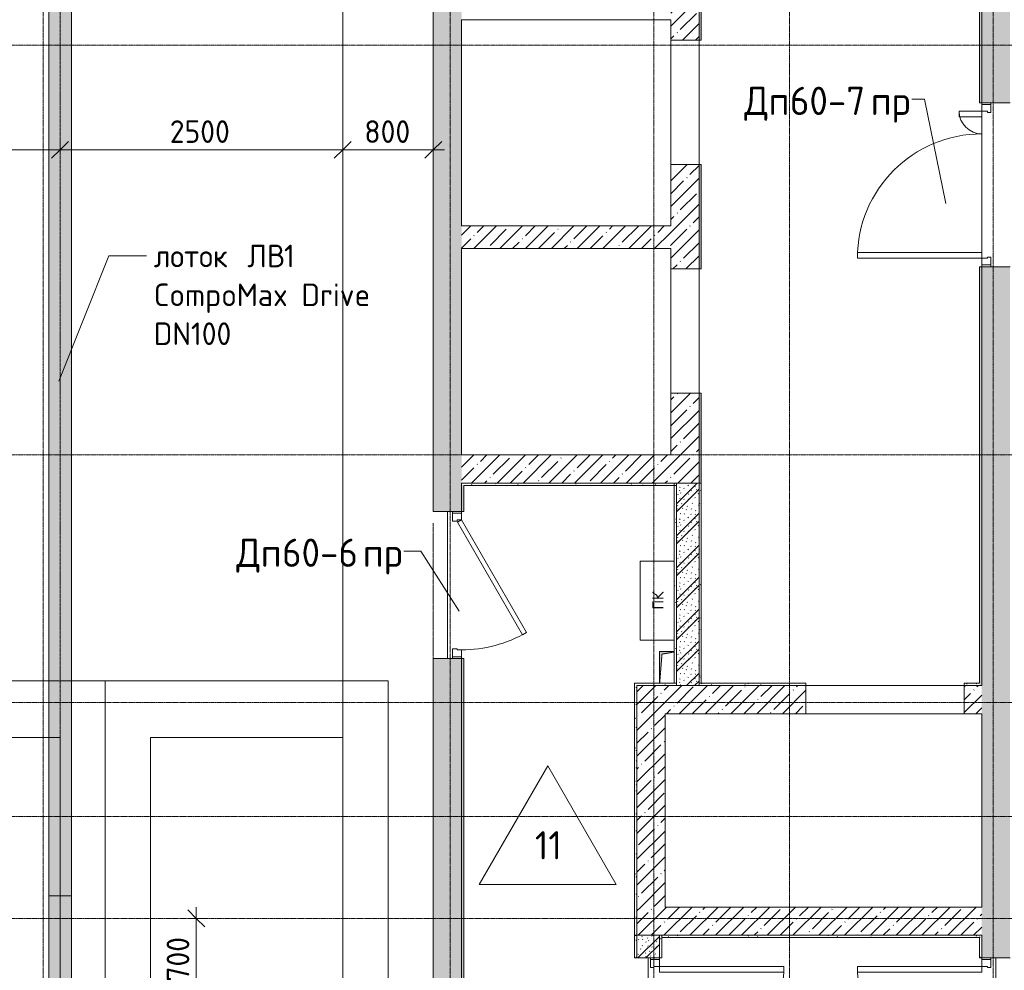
# Model space of a CAD drawing. Header units: millimetres. Extents: x 93132 to 156147, y -10965 to 65044.
# Tile 12 of 58: x 112713 to 121419, y 16140 to 24550. Entities that reach past the tile are written whole.
import ezdxf

# ---------------------------------------------------------------- set-up
doc = ezdxf.new("R2010")
doc.units = ezdxf.units.MM
for name, pattern in [('3_ Штрих_ 1 х 1 мм', [2, 1, -1]), ('4_ Штрихпунктир_ 10 х 2 мм', [14, 10, -2, 0, -2]), ('4_ Штрихпунктир_ 15 х 2 мм', [19, 15, -2, 0, -2])]:
    doc.linetypes.add(name, pattern=pattern)
for name, color, linetype, lineweight in [('A-ANNO-DIMS', 7, 'Continuous', 5), ('A-ANNO-DIMS-100', 7, 'Continuous', 5), ('A-ANNO-NOTE', 7, 'Continuous', 5), ('A-AREA', 7, '3_ Штрих_ 1 х 1 мм', 13), ('A-DETL', 7, 'Continuous', 25), ('A-DETL-GENF', 7, 'Continuous', 13), ('A-DOOR', 7, 'Continuous', 13), ('A-DOOR-FRAM', 7, 'Continuous', 13), ('A-DOOR-IDEN', 7, 'Continuous', 5), ('A-DOOR-OPNG', 7, 'Continuous', 13), ('A-FLOR', 7, 'Continuous', 13), ('A-FLOR-IDEN', 7, 'Continuous', 5), ('A-WALL', 7, 'Continuous', 13), ('A-WALL-PATT', 7, 'Continuous', 13), ('C-PRKG', 7, 'Continuous', 13), ('G-ANNO-TEXT', 7, 'Continuous', 5), ('I-WALL', 7, 'Continuous', 13), ('M-EQPM', 7, 'Continuous', 13), ('S-GRID', 7, 'Continuous', 5)]:
    doc.layers.add(name, color=color, linetype=linetype, lineweight=lineweight)
doc.styles.add('GOST Common', font='GOST_Common.ttf', dxfattribs={"height": 100})
doc.styles.add('GOST Common_2', font='GOST_Common.ttf', dxfattribs={"height": 200})
doc.styles.add('GOST Common_3', font='GOST_Common.ttf', dxfattribs={"height": 250})
doc.dimstyles.new('2_мм', dxfattribs={"dimscale": 304.8, "dimtxt": 201.142999, "dimasz": 0.492126, "dimexe": 0.328084, "dimexo": 0.492126, "dimgap": 0, "dimtad": 1, "dimdec": 0, "dimdsep": 46, "dimtxsty": 'GOST Common_2', "dimblk1": 'OBLIQUE', "dimblk2": 'OBLIQUE', "dimsah": 1, "dimcen": 0.09, "dimdle": 0.328084, "dimadec": 5, "dimazin": 2, "dimtfac": 1, "dimtdec": 4, "dimtix": 1, "dimtmove": 0, "dimatfit": 3, "dimfxl": 1, "dimtvp": 1, "dimtolj": 1, "dimtzin": 0, "dimarcsym": 2})
pattern_1 = [(0, (0, 0), (203.2, 50.8), [3.353, -149.047, 3.353, -149.047, -812.8]), (0, (0, 0), (203.2, 50.8), [-304.8, 3.353, -301.447, 3.353, -149.047, -355.6]), (0, (0, 0), (203.2, 50.8), [-762, 3.353, -98.247, 3.353, -250.647]), (120, (76.2, 25.4), (-145.59409, 150.576362), [3.353, -149.047, 3.353, -149.047, -812.8]), (120, (76.2, 25.4), (-145.59409, 150.576362), [-304.8, 3.353, -301.447, 3.353, -149.047, -355.6]), (120, (76.2, 25.4), (-145.59409, 150.576362), [-762, 3.353, -98.247, 3.353, -250.647]), (240, (101.6, 127), (-57.60591, -201.376362), [3.353, -149.047, 3.353, -149.047, -812.8]), (240, (101.6, 127), (-57.60591, -201.376362), [-304.8, 3.353, -301.447, 3.353, -149.047, -355.6]), (240, (101.6, 127), (-57.60591, -201.376362), [-762, 3.353, -98.247, 3.353, -250.647])]
pattern_2 = [(45, (0, 0), (-114.04925, 114.04925), []), (45, (114.05, 0), (-114.04925, 114.04925), [201.612, -40.322, 3.353, -36.97])]
pattern_3 = [(135, (150.28, 188.64), (-282.8427, 3e-14), [5, -395]), (135, (174.9, 237.36), (-282.8427, 3e-14), [5, -395]), (135, (211.96, 236.53), (-282.8427, 3e-14), [5, -395]), (135, (114.96, 223.96), (-282.8427, 3e-14), [5, -395]), (135, (77.54, 223.96), (-282.8427, 3e-14), [5, -395]), (135, (57.44, 184.52), (-282.8427, 3e-14), [5, -395]), (135, (66.21, 142.9), (-282.8427, 3e-14), [5, -395]), (135, (107.33, 161), (-282.8427, 3e-14), [5, -395]), (135, (99.08, 130.94), (-282.8427, 3e-14), [5, -395]), (135, (22.6, 136.46), (-282.8427, 3e-14), [5, -395]), (135, (21.16, 168.08), (-282.8427, 3e-14), [5, -395]), (135, (46.13, 96.12), (-282.8427, 3e-14), [5, -395]), (135, (3.54, 74.6), (-282.8427, 3e-14), [5, -395]), (135, (40.3, 47.56), (-282.8427, 3e-14), [5, -395]), (135, (39.77, 18.47), (-282.8427, 3e-14), [5, -395]), (135, (76.94, 37.28), (-282.8427, 3e-14), [5, -395]), (135, (114.18, 62.4), (-282.8427, 3e-14), [5, -395]), (135, (139.87, 90.2), (-282.8427, 3e-14), [5, -395]), (135, (141.44, 15.82), (-282.8427, 3e-14), [5, -395]), (135, (188.69, 26.73), (-282.8427, 3e-14), [5, -395]), (135, (176.14, 51.36), (-282.8427, 3e-14), [5, -395]), (135, (177.03, 0), (-282.8427, 3e-14), [5, -395]), (135, (276.61, 8.22), (-282.8427, 3e-14), [5, -395]), (135, (271.19, 31.72), (-282.8427, 3e-14), [5, -395]), (135, (268.29, 119.65), (-282.8427, 3e-14), [5, -395]), (135, (237.92, 101.95), (-282.8427, 3e-14), [5, -395]), (135, (237.92, 158.27), (-282.8427, 3e-14), [5, -395]), (135, (260.4, 204.35), (-282.8427, 3e-14), [5, -395]), (135, (275.54, 235.4), (-282.8427, 3e-14), [5, -395]), (135, (117.62, 268.96), (-282.8427, 3e-14), [5, -395]), (135, (203.62, 273.83), (-282.8427, 3e-14), [5, -395]), (135, (47.24, 279.3), (-282.8427, 3e-14), [5, -395]), (135, (23.2, 266.16), (-282.8427, 3e-14), [5, -395]), (135, (42.78, 232.52), (-282.8427, 3e-14), [5, -395]), (135, (177.76, 90.57), (-282.8427, 3e-14), [5, -395]), (135, (181.12, 121.8), (-282.8427, 3e-14), [5, -395]), (135, (206.73, 172.06), (-282.8427, 3e-14), [5, -395]), (135, (143.14, 136.62), (-282.8427, 3e-14), [5, -395]), (135, (211.51, 131.86), (-282.8427, 3e-14), [5, -395]), (135, (81.47, 95.1), (-282.8427, 3e-14), [5, -395]), (135, (235.13, 60.46), (-282.8427, 3e-14), [5, -395]), (135, (242.24, 4.89), (-282.8427, 3e-14), [5, -395]), (45, (0, 106.07), (-282.8427, 0), []), (45, (106.07, 0), (-282.8427, 0), []), (45, (176.78, 0), (-282.8427, 0), []), (45, (0, 176.78), (-282.8427, 0), [])]

# ---------------------------------------------------------------- blocks, each defined once
blk = doc.blocks.new('Наметкина 10_РД_АР_П_Отделка_R21_rvt-1--01_Подвал_МП_часть Г')
at = {"layer": 'A-WALL-PATT', "lineweight": 5}
h = blk.add_hatch(dxfattribs=at)
h.set_pattern_fill('FP_6', color=256, style=0, pattern_type=2)
h.set_pattern_definition(pattern_1)
h.paths.add_polyline_path([(118740, 20450), (118740, 21245), (118720, 21245), (118720, 20450)])
h.paths.add_polyline_path([(118740, 22345), (118740, 23270), (118720, 23270), (118720, 22345)])
h.paths.add_polyline_path([(118740, 24370), (118740, 25295), (118720, 25295), (118720, 24370)])
h.paths.add_polyline_path([(118740, 26395), (118740, 27320), (118720, 27320), (118720, 26395)])
h.paths.add_polyline_path([(118740, 28420), (118740, 28870), (118720, 28870), (118720, 28420)])
h = blk.add_hatch(dxfattribs=at)
h.set_pattern_fill('FP_6', color=256, style=0, pattern_type=2)
h.set_pattern_definition(pattern_1)
h.paths.add_polyline_path([(121200, 18659.9), (121220, 18659.9), (121220, 22365), (121200, 22365), (121200, 18679.9)])
h.paths.add_polyline_path([(121200, 23815), (121220, 23815), (121220, 27500), (121200, 27500), (121200, 24584.5)])
h = blk.add_hatch(dxfattribs=at)
h.set_pattern_fill('FP_6', color=256, style=0, pattern_type=2)
h.set_pattern_definition(pattern_1)
h.paths.add_polyline_path([(118500, 20430), (118500, 20450), (116620, 20450), (116620, 20430), (116640, 20430)])
h = blk.add_hatch(dxfattribs=at)
h.set_pattern_fill('FP_6', color=256, style=0, pattern_type=2)
h.set_pattern_definition(pattern_1)
h.paths.add_polyline_path([(116640, 13400), (116640, 18900), (116620, 18900), (116620, 13400)])
h.paths.add_polyline_path([(116620, 20200), (116640, 20200), (116640, 20430), (116620, 20430), (116620, 20317.8)])
h = blk.add_hatch(dxfattribs=at)
h.set_pattern_fill('FP_6', color=256, style=0, pattern_type=2)
h.set_pattern_definition(pattern_1)
h.paths.add_polyline_path([(118520, 18679.9), (118520, 20430), (118500, 20430), (118500, 18679.9)])
h = blk.add_hatch(dxfattribs=at)
h.set_pattern_fill('FP_6', color=256, style=0, pattern_type=2)
h.set_pattern_definition(pattern_1)
h.paths.add_polyline_path([(118740, 18679.9), (118740, 20450), (118720, 20450), (118720, 18679.9)])
h = blk.add_hatch(dxfattribs=at)
h.set_pattern_fill('FP_6', color=256, style=0, pattern_type=2)
h.set_pattern_definition(pattern_1)
h.paths.add_polyline_path([(118150, 16449.9), (118170, 16449.9), (118170, 18679.9), (118150, 18679.9), (118150, 18184.4)])
h = blk.add_hatch(dxfattribs=at)
h.set_pattern_fill('FP_6', color=256, style=0, pattern_type=2)
h.set_pattern_definition(pattern_1)
h.paths.add_polyline_path([(118520, 18659.9), (118520, 18679.9), (118170, 18679.9), (118170, 18659.9)])
h = blk.add_hatch(dxfattribs=at)
h.set_pattern_fill('FP_6', color=256, style=0, pattern_type=2)
h.set_pattern_definition(pattern_1)
h.paths.add_polyline_path([(121200, 18659.9), (121200, 18679.9), (121065, 18679.9), (121065, 18659.9)])
h.paths.add_polyline_path([(118720, 18659.9), (119665, 18659.9), (119665, 18679.9), (118720, 18679.9)])
h = blk.add_hatch(dxfattribs=at)
h.set_pattern_fill('FP_6', color=256, style=0, pattern_type=2)
h.set_pattern_definition(pattern_1)
h.paths.add_polyline_path([(118170, 14450), (118170, 14800), (118150, 14800), (118150, 14450)])
h.paths.add_polyline_path([(118170, 16250), (118170, 16450), (118150, 16450), (118150, 16250)])
h = blk.add_hatch(dxfattribs=at)
h.set_pattern_fill('FP_6', color=256, style=0, pattern_type=2)
h.set_pattern_definition(pattern_1)
h.paths.add_polyline_path([(118370, 14470), (118390, 14470), (118390, 14800), (118370, 14800)])
h.paths.add_polyline_path([(118370, 16250), (118390, 16250), (118390, 16450), (118370, 16450)])
h = blk.add_hatch(dxfattribs=at)
h.set_pattern_fill('FP_6', color=256, style=0, pattern_type=2)
h.set_pattern_definition(pattern_1)
h.paths.add_polyline_path([(121200, 16430), (121220, 16430), (121220, 16450), (118390, 16450), (118390, 16430), (118525.7, 16430)])
h = blk.add_hatch(dxfattribs=at)
h.set_pattern_fill('FP_6', color=256, style=0, pattern_type=2)
h.set_pattern_definition(pattern_1)
h.paths.add_polyline_path([(121200, 14470), (121220, 14470), (121220, 14800), (121200, 14800)])
h.paths.add_polyline_path([(121220, 16250), (121220, 16430), (121200, 16430), (121200, 16250)])
at = {"layer": 'A-WALL'}
for p, q in [((121200, 27500), (121200, 23815)), ((121220, 23815), (121220, 27500)), ((118720, 25295), (118720, 24370)), ((118740, 24370), (118740, 25295)), ((118720, 24370), (118740, 24370)), ((121200, 23815), (121220, 23815)), ((118720, 23270), (118720, 22345)), ((118740, 23270), (118720, 23270)), ((118740, 22345), (118740, 23270)), ((118720, 22345), (118740, 22345)), ((121220, 22365), (121200, 22365)), ((121200, 22365), (121200, 18679.9)), ((121220, 18659.9), (121220, 22365)), ((118720, 21245), (118720, 20450)), ((118740, 21245), (118720, 21245)), ((118740, 20450), (118740, 21245)), ((118500, 20450), (116620, 20450)), ((116620, 20450), (116620, 20430)), ((116620, 20430), (116620, 20200)), ((116640, 20430), (118500, 20430)), ((116640, 20200), (116640, 20430)), ((118500, 20430), (118500, 20450)), ((118520, 20430), (118500, 20430)), ((118500, 20430), (118500, 18679.9)), ((118520, 18679.9), (118520, 20430)), ((118720, 20450), (118740, 20450)), ((118720, 20450), (118720, 18679.9)), ((118740, 20450), (118720, 20450)), ((118740, 18679.9), (118740, 20450)), ((116620, 20200), (116640, 20200)), ((116620, 18900), (116620, 13400)), ((116640, 18900), (116620, 18900)), ((116640, 13400), (116640, 18900)), ((118170, 18679.9), (118150, 18679.9)), ((118150, 18679.9), (118150, 16449.9)), ((118520, 18679.9), (118170, 18679.9)), ((118170, 16449.9), (118170, 18659.9)), ((118170, 18659.9), (118520, 18659.9)), ((118500, 18679.9), (118520, 18679.9)), ((118520, 18659.9), (118520, 18679.9)), ((119665, 18679.9), (118720, 18679.9)), ((118720, 18679.9), (118720, 18659.9)), ((118720, 18679.9), (118740, 18679.9)), ((118720, 18659.9), (119665, 18659.9)), ((119665, 18659.9), (119665, 18679.9)), ((121200, 18679.9), (121065, 18679.9)), ((121065, 18679.9), (121065, 18659.9)), ((121065, 18659.9), (121200, 18659.9)), ((121200, 18659.9), (121220, 18659.9)), ((118170, 16450), (118150, 16450)), ((118150, 16450), (118150, 16250)), ((118150, 16449.9), (118170, 16449.9)), ((118170, 16250), (118170, 16450)), ((118390, 16450), (118370, 16450)), ((118370, 16450), (118370, 16250)), ((121220, 16450), (118390, 16450)), ((118390, 16450), (118390, 16430)), ((118390, 16250), (118390, 16450)), ((118390, 16430), (121200, 16430)), ((121200, 16430), (121200, 16250)), ((121220, 16430), (121220, 16450)), ((121220, 16250), (121220, 16430)), ((118150, 16250), (118170, 16250)), ((118370, 16250), (118390, 16250)), ((121200, 16250), (121220, 16250))]:
    blk.add_line(p, q, dxfattribs=at)
blk = doc.blocks.new('КР-Проем - Настраиваемый-6364902--01_Подвал_МП_часть Г')
at = {"layer": 'A-DOOR-OPNG'}
for p, q in [((-550, 125), (550, 125)), ((-550, -125), (550, -125))]:
    blk.add_line(p, q, dxfattribs=at)
blk = doc.blocks.new('КР-Проем - Настраиваемый-6365004--01_Подвал_МП_часть Г')
at = {"layer": 'A-DOOR-OPNG'}
for p, q in [((-700, 125), (700, 125)), ((-700, -125), (700, -125))]:
    blk.add_line(p, q, dxfattribs=at)
blk = doc.blocks.new('АР_Дверь двупольная - 1450х2100h_1100_200__ЛК-5755241--01_Подвал_МП_часть Г')
at = {"layer": 'A-DOOR'}
for p, q in [((-650, 100), (-650, 1200)), ((-650, 1200), (-600, 1200)), ((-600, 1200), (-600, 100)), ((650, 300), (600, 300)), ((600, 300), (600, 100)), ((650, 100), (650, 300)), ((-600, 100), (-650, 100)), ((600, 100), (650, 100))]:
    blk.add_line(p, q, dxfattribs=at)
at = {"layer": 'A-DOOR', "lineweight": 5}
for centre, radius, start, end in [((-650, 100), 1100, 0, 90), ((650, 100), 200, 90, 180)]:
    blk.add_arc(centre, radius, start, end, dxfattribs=at)
at = {"layer": 'A-DOOR-FRAM'}
for p, q in [((-710, 100), (-725, 100)), ((-710, 100), (-650, 100)), ((-710, 20), (-710, 100)), ((-650, 100), (-650, 50)), ((710, 100), (650, 100)), ((650, 100), (650, 50)), ((710, 20), (710, 100)), ((710, 100), (725, 100)), ((-710, 20), (-725, 20)), ((-640, 20), (-710, 20)), ((-650, 50), (-640, 50)), ((-640, 50), (-640, 20)), ((650, 50), (640, 50)), ((640, 50), (640, 20)), ((640, 20), (710, 20)), ((710, 20), (725, 20))]:
    blk.add_line(p, q, dxfattribs=at)
blk = doc.blocks.new('АР_Машиноместо - 5300x2500_С-V11--01_Подвал_МП_часть Г')
at = {"layer": 'C-PRKG'}
for p, q in [((2500, 0), (0, 0)), ((0, 0), (0, -5280)), ((2500, 0), (2500, -5280)), ((400, -500), (400, -4800)), ((400, -500), (2100, -500)), ((2100, -500), (2100, -4800)), ((400, -4800), (2100, -4800))]:
    blk.add_line(p, q, dxfattribs=at)
blk = doc.blocks.new('АР_Лоток - 200х100h_ЛВ1-7518962--01_Подвал_МП_часть Г')
at = {"layer": 'M-EQPM', "true_color": 0xdddddd}
blk.add_hatch(color=254, dxfattribs=at).paths.add_polyline_path([(20700, -100), (20700, 100), (0, 100), (0, -100), (17182.2, -100)])
at = {"layer": 'M-EQPM'}
blk.add_line((20700, -100), (20700, 100), dxfattribs=at)
blk = doc.blocks.new('АР_Дверь однопольная - 1300х2100h_лест__лифт_ холл-4751207--01_Подвал_МП_часть Г')
at = {"layer": 'A-DOOR'}
for p, q in [((420.9, 700), (-575, 125)), ((440.9, 665.4), (420.9, 700)), ((-555, 90.4), (440.9, 665.4)), ((-575, 125), (-555, 90.4))]:
    blk.add_line(p, q, dxfattribs=at)
at = {"layer": 'A-DOOR', "lineweight": 5}
blk.add_arc((-575, 125), 1150, 360, 30, dxfattribs=at)
at = {"layer": 'A-DOOR-FRAM'}
for p, q in [((-635, 125), (-650, 125)), ((-575, 125), (-635, 125)), ((-635, 125), (-635, 45)), ((-575, 85), (-575, 125)), ((635, 125), (575, 125)), ((575, 125), (575, 85)), ((635, 45), (635, 125)), ((635, 125), (650, 125)), ((-635, 45), (-650, 45)), ((-635, 45), (-565, 45)), ((-565, 85), (-575, 85)), ((-565, 45), (-565, 85)), ((575, 85), (565, 85)), ((565, 85), (565, 45)), ((565, 45), (635, 45)), ((635, 45), (650, 45))]:
    blk.add_line(p, q, dxfattribs=at)
blk = doc.blocks.new('АР_Дверь двупольная - 1450х2100h_1100_200__ЛК-5755366--01_Подвал_МП_часть Г')
at = {"layer": 'A-DOOR'}
for p, q in [((650, 1225), (600, 1225)), ((600, 1225), (600, 125)), ((650, 125), (650, 1225)), ((-650, 125), (-650, 325)), ((-650, 325), (-600, 325)), ((-600, 325), (-600, 125)), ((-600, 125), (-650, 125)), ((600, 125), (650, 125))]:
    blk.add_line(p, q, dxfattribs=at)
at = {"layer": 'A-DOOR', "lineweight": 5}
for centre, radius, start, end in [((650, 125), 1100, 90, 180), ((-650, 125), 200, 0, 90)]:
    blk.add_arc(centre, radius, start, end, dxfattribs=at)
at = {"layer": 'A-DOOR-FRAM'}
for p, q in [((-710, 125), (-725, 125)), ((-710, 125), (-650, 125)), ((-710, 45), (-710, 125)), ((-650, 125), (-650, 75)), ((710, 125), (650, 125)), ((650, 125), (650, 75)), ((710, 45), (710, 125)), ((710, 125), (725, 125)), ((-710, 45), (-725, 45)), ((-640, 45), (-710, 45)), ((-650, 75), (-640, 75)), ((-640, 75), (-640, 45)), ((650, 75), (640, 75)), ((640, 75), (640, 45)), ((640, 45), (710, 45)), ((710, 45), (725, 45))]:
    blk.add_line(p, q, dxfattribs=at)
blk = doc.blocks.new('АР_Дверь двупольная - 1450х2100h_1100_200__ЛК-5436406--01_Подвал_МП_часть Г')
at = {"layer": 'A-DOOR'}
for p, q in [((-650, 125), (-650, 1225)), ((-650, 1225), (-600, 1225)), ((-600, 1225), (-600, 125)), ((650, 325), (600, 325)), ((600, 325), (600, 125)), ((650, 125), (650, 325)), ((-600, 125), (-650, 125)), ((600, 125), (650, 125))]:
    blk.add_line(p, q, dxfattribs=at)
at = {"layer": 'A-DOOR', "lineweight": 5}
for centre, radius, start, end in [((-650, 125), 1100, 0, 90), ((650, 125), 200, 90, 180)]:
    blk.add_arc(centre, radius, start, end, dxfattribs=at)
at = {"layer": 'A-DOOR-FRAM'}
for p, q in [((-710, 125), (-725, 125)), ((-710, 125), (-650, 125)), ((-710, 45), (-710, 125)), ((-650, 125), (-650, 75)), ((710, 125), (650, 125)), ((650, 125), (650, 75)), ((710, 45), (710, 125)), ((710, 125), (725, 125)), ((-710, 45), (-725, 45)), ((-640, 45), (-710, 45)), ((-650, 75), (-640, 75)), ((-640, 75), (-640, 45)), ((650, 75), (640, 75)), ((640, 75), (640, 45)), ((640, 45), (710, 45)), ((710, 45), (725, 45))]:
    blk.add_line(p, q, dxfattribs=at)
blk = doc.blocks.new('АР_Канал вертикальный прямоугольный - ПК-5259682--01_Подвал_МП_часть Г')
at = {"layer": 'A-DETL-GENF', "linetype": '3_ Штрих_ 1 х 1 мм'}
for p, q in [((350, 150), (-350, 150)), ((-350, 150), (-350, -150)), ((350, -150), (350, 150))]:
    blk.add_line(p, q, dxfattribs=at)
at = {"layer": 'M-EQPM'}
for p, q in [((-350, -150), (-350, 150)), ((-350, 150), (350, 150)), ((350, 150), (350, -150))]:
    blk.add_line(p, q, dxfattribs=at)
blk = doc.blocks.new('АР_Канал вертикальный прямоугольный - АПТ-5437789--01_Подвал_МП_часть Г')
at = {"layer": 'A-DETL-GENF'}
blk.add_hatch(color=256, dxfattribs=at).paths.add_polyline_path([(-73.4, -130.1), (-52.5, 127.5), (55, 146.5), (55, 150), (-75, 150), (-75, -130.1)])
at = {"layer": 'A-DETL-GENF', "linetype": '3_ Штрих_ 1 х 1 мм'}
for p, q in [((55, 150), (-75, 150)), ((-75, 150), (-75, -130.1)), ((55, 150), (-75, 150)), ((-75, 150), (-75, -130.1)), ((-73.4, -130.1), (-52.5, 127.5)), ((-73.4, -130.1), (-52.5, 127.5)), ((-52.5, 127.5), (55, 146.5)), ((-52.5, 127.5), (55, 146.5))]:
    blk.add_line(p, q, dxfattribs=at)
at = {"layer": 'M-EQPM'}
for p, q in [((-75, -130.1), (-75, 150)), ((-75, 150), (55, 150))]:
    blk.add_line(p, q, dxfattribs=at)
blk = doc.blocks.new('АР_Лоток - 200х100h_L_1000_с вертик_отводом_ЛВ3-7511687--01_Подвал_МП_часть Г')
at = {"layer": 'M-EQPM', "true_color": 0xdddddd}
blk.add_hatch(color=254, dxfattribs=at).paths.add_polyline_path([(0, -75), (0, -100), (1000, -100), (1000, 100), (0, 100), (0, 75), (150, 75), (150, -75), (135, -75)])
at = {"layer": 'M-EQPM'}
blk.add_line((1000, -100), (1000, 100), dxfattribs=at)
blk = doc.blocks.new('DIMBLOCK39--01_Подвал_МП_часть Г')
at = {"layer": 'A-ANNO-DIMS-100', "transparency": 16777216}
for p, q in [((110570, 23354.6), (110570, 23498.5)), ((113070, 23354.6), (113070, 23498.5)), ((110570, 23398.5), (113070, 23398.5)), ((110570, 23398.5), (110570, 23354.6)), ((113070, 23398.5), (113070, 23354.6))]:
    blk.add_line(p, q, dxfattribs=at)
at = {"layer": 'A-ANNO-DIMS-100', "lineweight": 25, "transparency": 16777216}
for p, q in [((110570, 23398.5), (110645, 23473.5)), ((113070, 23398.5), (113145, 23473.5)), ((110570, 23398.5), (110495, 23323.5)), ((113070, 23398.5), (112995, 23323.5))]:
    blk.add_line(p, q, dxfattribs=at)
at = {"layer": 'A-ANNO-DIMS-100', "color": 0, "transparency": 16777216, "insert": (111540.4, 23659.9), "char_height": 200, "width": 670.931, "attachment_point": 1, "line_spacing_factor": 1.022761, "style": 'GOST Common_2'}
blk.add_mtext('2500', dxfattribs=at)
blk = doc.blocks.new('_Oblique')
at = {"color": 0, "linetype": 'ByBlock', "lineweight": -2}
blk.add_line((-0.5, -0.5), (0.5, 0.5), dxfattribs=at)
blk = doc.blocks.new('DIMBLOCK40--01_Подвал_МП_часть Г')
at = {"layer": 'A-ANNO-DIMS-100', "transparency": 16777216}
for p, q in [((113070, 23354.6), (113070, 23498.5)), ((115570, 23354.6), (115570, 23498.5)), ((113070, 23398.5), (115570, 23398.5)), ((113070, 23398.5), (113070, 23354.6)), ((115570, 23398.5), (115570, 23354.6))]:
    blk.add_line(p, q, dxfattribs=at)
at = {"layer": 'A-ANNO-DIMS-100', "lineweight": 25, "transparency": 16777216}
for p, q in [((113070, 23398.5), (113145, 23473.5)), ((115570, 23398.5), (115645, 23473.5)), ((113070, 23398.5), (112995, 23323.5)), ((115570, 23398.5), (115495, 23323.5))]:
    blk.add_line(p, q, dxfattribs=at)
at = {"layer": 'A-ANNO-DIMS-100', "color": 0, "transparency": 16777216, "insert": (114040.4, 23659.9), "char_height": 200, "width": 670.931, "attachment_point": 1, "line_spacing_factor": 1.022761, "style": 'GOST Common_2'}
blk.add_mtext('2500', dxfattribs=at)
blk = doc.blocks.new('DIMBLOCK41--01_Подвал_МП_часть Г')
at = {"layer": 'A-ANNO-DIMS-100', "transparency": 16777216}
for p, q in [((115570, 23354.6), (115570, 23498.5)), ((116370, 23354.6), (116370, 23498.5)), ((115570, 23398.5), (116470, 23398.5)), ((115570, 23398.5), (115570, 23354.6)), ((116370, 23398.5), (116370, 23354.6))]:
    blk.add_line(p, q, dxfattribs=at)
at = {"layer": 'A-ANNO-DIMS-100', "lineweight": 25, "transparency": 16777216}
for p, q in [((115570, 23398.5), (115645, 23473.5)), ((116370, 23398.5), (116445, 23473.5)), ((115570, 23398.5), (115495, 23323.5)), ((116370, 23398.5), (116295, 23323.5))]:
    blk.add_line(p, q, dxfattribs=at)
at = {"layer": 'A-ANNO-DIMS-100', "color": 0, "transparency": 16777216, "insert": (115760.3, 23659.9), "char_height": 200, "width": 503.198, "attachment_point": 1, "line_spacing_factor": 1.022761, "style": 'GOST Common_2'}
blk.add_mtext('800', dxfattribs=at)
blk = doc.blocks.new('DIMBLOCK42--01_Подвал_МП_часть Г')
at = {"layer": 'A-ANNO-DIMS-100', "lineweight": 25, "transparency": 16777216}
for p, q in [((114274.2, 16600), (114199.2, 16675)), ((114274.2, 16600), (114349.2, 16525)), ((114274.2, 15900), (114199.2, 15975)), ((114274.2, 15900), (114349.2, 15825))]:
    blk.add_line(p, q, dxfattribs=at)
at = {"layer": 'A-ANNO-DIMS-100', "transparency": 16777216}
for p, q in [((114274.2, 16700), (114274.2, 15900)), ((114230.3, 16600), (114374.2, 16600)), ((114274.2, 16600), (114230.3, 16600)), ((112959.3, 15900), (114374.2, 15900)), ((114274.2, 15900), (112959.3, 15900))]:
    blk.add_line(p, q, dxfattribs=at)
at = {"layer": 'A-ANNO-DIMS-100', "color": 0, "transparency": 16777216, "insert": (114012.9, 16040.3), "char_height": 200, "width": 503.198, "attachment_point": 1, "rotation": 90, "line_spacing_factor": 1.022761, "style": 'GOST Common_2'}
blk.add_mtext('700', dxfattribs=at)
blk = doc.blocks.new('Марка полов - Марка полов-4106608--01_Подвал_МП_часть Г')
at = {"layer": 'A-FLOR-IDEN'}
for p, q in [((0, 7), (-6.062, -3.5)), ((6.062, -3.5), (0, 7)), ((-6.062, -3.5), (6.062, -3.5))]:
    blk.add_line(p, q, dxfattribs=at)

msp = doc.modelspace()

# ---------------------------------------------------------------- hatches: boundary and pattern name
at = {"layer": 'A-WALL-PATT', "lineweight": 5}
h = msp.add_hatch(dxfattribs=at)
h.set_pattern_fill('FP_1', color=256, style=0, pattern_type=2)
h.set_pattern_definition(pattern_2)
h.paths.add_polyline_path([(116620, 13400), (116620, 18899.924808), (116370, 18899.924808), (116370, 13400)])
h.paths.add_polyline_path([(116620, 20199.924808), (116620, 28950), (116370, 28950), (116370, 20199.924808)])
h.paths.add_polyline_path([(116370, 30250), (116620, 30250), (116620, 30355), (116370, 30355)])
h = msp.add_hatch(dxfattribs=at)
h.set_pattern_fill('FP_1', color=256, style=0, pattern_type=2)
h.set_pattern_definition(pattern_2)
h.paths.add_polyline_path([(118525.690067, 20450), (118720, 20450), (118720, 21245), (118470, 21245), (118470, 20450)])
h.paths.add_polyline_path([(118720, 22345), (118720, 23270), (118470, 23270), (118470, 22345), (118525.690067, 22345)])
h.paths.add_polyline_path([(118525.690067, 24370), (118720, 24370), (118720, 25295), (118470, 25295), (118470, 24370)])
h.paths.add_polyline_path([(118470, 26395), (118720, 26395), (118720, 27320), (118470, 27320), (118470, 26575)])
h.paths.add_polyline_path([(118525.690067, 28420), (118720, 28420), (118720, 28850), (118470, 28850), (118470, 28420)])
h = msp.add_hatch(dxfattribs=at)
h.set_pattern_fill('FP_1', color=256, style=0, pattern_type=2)
h.set_pattern_definition(pattern_2)
h.paths.add_polyline_path([(121220, 8250), (121470, 8250), (121470, 14800), (121220, 14800), (121220, 9650.832338)])
h.paths.add_polyline_path([(121220, 16250), (121470, 16250), (121470, 22365), (121220, 22365), (121220, 16450)])
h.paths.add_polyline_path([(121220, 23815), (121470, 23815), (121470, 27500), (121220, 27500), (121220, 24584.519282)])
h = msp.add_hatch(dxfattribs=at)
h.set_pattern_fill('FP_1', color=256, style=0, pattern_type=2)
h.set_pattern_definition(pattern_2)
h.paths.add_polyline_path([(118470, 22525), (118470, 22725), (116620, 22725), (116620, 22525)])
h = msp.add_hatch(dxfattribs=at)
h.set_pattern_fill('FP_1', color=256, style=0, pattern_type=2)
h.set_pattern_definition(pattern_2)
h.paths.add_polyline_path([(118470, 20450), (118470, 20700), (116620, 20700), (116620, 20450)])
h = msp.add_hatch(dxfattribs=at)
h.set_pattern_fill('FP_2', color=256, style=0, pattern_type=2)
h.set_pattern_definition(pattern_3)
h.paths.add_polyline_path([(118720, 18660), (118720, 20450), (118520, 20450), (118520, 18660), (118525.690067, 18660)])
h = msp.add_hatch(dxfattribs=at)
h.set_pattern_fill('FP_1', color=256, style=0, pattern_type=2)
h.set_pattern_definition(pattern_2)
h.paths.add_polyline_path([(121220, 18410), (121220, 18660), (121065, 18660), (121065, 18410)])
h.paths.add_polyline_path([(119665, 18410), (119665, 18660), (118170, 18660), (118170, 18410), (118525.690067, 18410)])
h = msp.add_hatch(dxfattribs=at)
h.set_pattern_fill('FP_1', color=256, style=0, pattern_type=2)
h.set_pattern_definition(pattern_2)
h.paths.add_polyline_path([(118170, 16700), (118420, 16700), (118420, 18410), (118170, 18410), (118170, 18184.367735)])
h = msp.add_hatch(dxfattribs=at)
h.set_pattern_fill('FP_1', color=256, style=0, pattern_type=2)
h.set_pattern_definition(pattern_2)
h.paths.add_polyline_path([(121220, 16450), (121220, 16700), (118170, 16700), (118170, 16450), (118525.690067, 16450)])
h = msp.add_hatch(dxfattribs=at)
h.set_pattern_fill('FP_2', color=256, style=0, pattern_type=2)
h.set_pattern_definition(pattern_3)
h.paths.add_polyline_path([(118370, 14450), (118370, 14800), (118170, 14800), (118170, 14450)])
h.paths.add_polyline_path([(118370, 16250), (118370, 16450), (118170, 16450), (118170, 16250)])

# ---------------------------------------------------------------- linework, layer by layer
at = {"layer": 'A-AREA'}
msp.add_line((116370.003696, 20095.075192), (116370.003696, 18899.924808), dxfattribs=at)
at = {"layer": 'A-DETL', "linetype": '4_ Штрихпунктир_ 15 х 2 мм', "lineweight": 5}
msp.add_line((113070, 15500), (113070, 38600), dxfattribs=at)
at = {"layer": 'A-DOOR-IDEN'}
for p, q in [((120713.761489, 23845.900165), (120601.534677, 23845.900165)), ((120902.443338, 22922.975026), (120713.761489, 23845.900165)), ((116258.559745, 19848.633667), (116110.977844, 19848.633667)), ((116597.91485, 19319.00497), (116258.559745, 19848.633667))]:
    msp.add_line(p, q, dxfattribs=at)
at = {"layer": 'A-FLOR'}
for p, q in [((115570, 40400), (115570, 13420)), ((113170, 38000), (113170, 15800)), ((112970, 15800), (112970, 37800)), ((118720, 24370), (118720, 23270)), ((121220, 23800), (121220, 23815)), ((121220, 23815), (121220, 23800)), ((121220, 22490), (121220, 23690)), ((121220, 23690), (121220, 22490)), ((121220, 22365), (121220, 22380)), ((121220, 22380), (121220, 22365)), ((118720, 22345), (118720, 21245)), ((116495, 18899.924808), (116495, 20199.924808)), ((119665, 18660), (121065, 18660)), ((118270, 16250), (118270, 14800)), ((121345, 14800), (121345, 16250))]:
    msp.add_line(p, q, dxfattribs=at)
at = {"layer": 'A-WALL'}
for p, q in [((116370, 28950), (116370, 20199.924808)), ((121220, 27500), (121220, 23815)), ((118720, 24370), (118720, 25295)), ((116620, 22725), (116620, 24550)), ((116620, 24550), (118470, 24550)), ((118470, 22725), (118470, 24550)), ((118470, 24370), (118720, 24370)), ((121220, 23815), (121470, 23815)), ((118720, 23270), (118470, 23270)), ((118720, 22345), (118720, 23270)), ((118470, 22725), (116620, 22725)), ((116620, 20700), (116620, 22525)), ((116620, 22525), (118470, 22525)), ((118470, 20700), (118470, 22525)), ((118470, 22345), (118720, 22345)), ((121220, 22365), (121220, 18660)), ((121470, 22365), (121220, 22365)), ((118720, 21245), (118470, 21245)), ((118720, 20450), (118720, 21245)), ((118470, 20700), (116620, 20700)), ((116620, 20199.924808), (116620, 20450)), ((116620, 20450), (118520, 20450)), ((116370, 20199.924808), (116620, 20199.924808)), ((116370, 18899.924808), (116370, 13400)), ((116620, 18899.924808), (116370, 18899.924808)), ((116620, 13400), (116620, 18899.924808)), ((119665, 18660), (118170, 18660)), ((118170, 18660), (118170, 16450)), ((119665, 18410), (119665, 18660)), ((121220, 18660), (121065, 18660)), ((121065, 18660), (121065, 18410)), ((121220, 18410), (118420, 18410)), ((118420, 16700), (118420, 18410)), ((121220, 18410), (121220, 16700)), ((121220, 16700), (118420, 16700)), ((118370, 16450), (121220, 16450)), ((121220, 16450), (121220, 16250)), ((121220, 16250), (121470, 16250))]:
    msp.add_line(p, q, dxfattribs=at)
at = {"layer": 'G-ANNO-TEXT'}
for p, q in [((113058.508335, 21351.186305), (113500.850633, 22459.812383)), ((113500.850633, 22459.812383), (113834.209983, 22459.812383))]:
    msp.add_line(p, q, dxfattribs=at)
at = {"layer": 'I-WALL'}
for p, q in [((118720, 20450), (118520, 20450)), ((118520, 20450), (118520, 18660)), ((118720, 18660), (118720, 20450)), ((118370, 16450), (118170, 16450)), ((118170, 16450), (118170, 16250)), ((118370, 16250), (118370, 16450)), ((118170, 16250), (118370, 16250))]:
    msp.add_line(p, q, dxfattribs=at)
at = {"layer": 'S-GRID', "linetype": '4_ Штрихпунктир_ 10 х 2 мм'}
for p, q in [((112920, -1911.296705), (112920, 63183.748364)), ((116520, -1911.296705), (116520, 63183.748364)), ((118320, -1911.296705), (118320, 63183.748364)), ((119520, -1911.296705), (119520, 63183.748364)), ((121320, -1911.296705), (121320, 63183.748364)), ((134543.645795, 24325), (104705.052177, 24325)), ((134543.645795, 20700), (104705.052177, 20700)), ((134543.645795, 18510), (104705.052177, 18510)), ((134543.645795, 17500), (104974.772979, 17500)), ((134543.645795, 16600), (104705.052177, 16600))]:
    msp.add_line(p, q, dxfattribs=at)

# ---------------------------------------------------------------- block references
at = {"lineweight": 5}
msp.add_blockref('Наметкина 10_РД_АР_П_Отделка_R21_rvt-1--01_Подвал_МП_часть Г', (0, 0), dxfattribs=at)
at = {"layer": 'A-DOOR'}
for name, p, rotation in [('КР-Проем - Настраиваемый-6364902--01_Подвал_МП_часть Г', (118595, 23820), 89.9999999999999), ('АР_Дверь двупольная - 1450х2100h_1100_200__ЛК-5436406--01_Подвал_МП_часть Г', (121345, 23090), 89.9999999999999), ('КР-Проем - Настраиваемый-6364902--01_Подвал_МП_часть Г', (118595, 21795), 89.9999999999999), ('АР_Дверь однопольная - 1300х2100h_лест__лифт_ холл-4751207--01_Подвал_МП_часть Г', (116495, 19549.924808), 269.9999999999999), ('КР-Проем - Настраиваемый-6365004--01_Подвал_МП_часть Г', (120365, 18535), 180), ('АР_Дверь двупольная - 1450х2100h_1100_200__ЛК-5755241--01_Подвал_МП_часть Г', (118270, 15525), 270), ('АР_Дверь двупольная - 1450х2100h_1100_200__ЛК-5755366--01_Подвал_МП_часть Г', (121345, 15525), 89.9999999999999)]:
    msp.add_blockref(name, p, dxfattribs=dict(at, rotation=rotation))
at = {"layer": 'A-FLOR-IDEN', "xscale": 99.99999999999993, "yscale": 99.99999999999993, "zscale": 99.99999999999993}
msp.add_blockref('Марка полов - Марка полов-4106608--01_Подвал_МП_часть Г', (117381.571898, 17249.652325), dxfattribs=at)
at = {"layer": 'C-PRKG'}
for p in [(110970, 18700), (113470, 18700)]:
    msp.add_blockref('АР_Машиноместо - 5300x2500_С-V11--01_Подвал_МП_часть Г', p, dxfattribs=at)
at = {"layer": 'M-EQPM'}
for name, p, rotation in [('АР_Лоток - 200х100h_ЛВ1-7518962--01_Подвал_МП_часть Г', (113070, 37500), 270), ('АР_Канал вертикальный прямоугольный - ПК-5259682--01_Подвал_МП_часть Г', (118350, 19410), 90.00000000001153), ('АР_Лоток - 200х100h_L_1000_с вертик_отводом_ЛВ3-7511687--01_Подвал_МП_часть Г', (113070, 15800), 90.00000000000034)]:
    msp.add_blockref(name, p, dxfattribs=dict(at, rotation=rotation))
msp.add_blockref('АР_Канал вертикальный прямоугольный - АПТ-5437789--01_Подвал_МП_часть Г', (118445, 18810), dxfattribs=at)

# ---------------------------------------------------------------- texts
at = {"layer": 'A-ANNO-NOTE', "insert": (118306.390264, 19332.406744), "char_height": 100, "width": 192.405, "attachment_point": 1, "rotation": 90, "style": 'GOST Common'}
msp.add_mtext('ПК', dxfattribs=at)
at = {"layer": 'A-DOOR-IDEN', "char_height": 250, "attachment_point": 1, "style": 'GOST Common_3'}
for s, insert, width in [('Дп', (119119.534677, 23956.827248), 489.029375), ('60-7', (119523.02426, 23956.827248), 865.8225), ('пр', (120237.39926, 23956.827248), 432.91125), ('Дп', (114628.977844, 19959.56075), 489.029375), ('60-6', (115032.467427, 19959.56075), 865.8225), ('пр', (115746.842427, 19959.56075), 432.91125)]:
    msp.add_mtext(s, dxfattribs=dict(at, insert=insert, width=width))
at = {"layer": 'A-FLOR-IDEN', "insert": (117268.195615, 17371.713998), "char_height": 250, "width": 304.64125, "attachment_point": 1, "style": 'GOST Common_3'}
msp.add_mtext('11', dxfattribs=at)
at = {"layer": 'G-ANNO-TEXT', "char_height": 200, "attachment_point": 1, "style": 'GOST Common_2'}
for s, insert, width in [('\\fGOST Common|b0|i0|c204|p34|; ', (114653.272483, 22559.812383), 88.185625), ('ЛВ', (114726.0329, 22559.812383), 392.826875), ('1 ', (115050.147483, 22559.812383), 208.43875), ('лоток', (113899.209983, 22559.812383), 913.92375), ('CompoMax Drive', (113899.209983, 22215.85405), 2348.944375), ('DN100', (113899.209983, 21871.895716), 873.839375)]:
    msp.add_mtext(s, dxfattribs=dict(at, insert=insert, width=width))

# ---------------------------------------------------------------- dimensions: what is measured, and where the dimension line sits
at = {"layer": 'A-ANNO-DIMS'}
for base, p1, p2, override, picture, middle in [((113070, 23398.537335), (110570, 23504.603352), (113070, 23504.603352), {"dimpost": '<>', "dimfxl": 2500}, 'DIMBLOCK39--01_Подвал_МП_часть Г', (111820, 23498.537335)), ((115570, 23398.537335), (113070, 23504.603352), (115570, 23504.603352), {"dimpost": '<>', "dimfxl": 2500}, 'DIMBLOCK40--01_Подвал_МП_часть Г', (114320, 23498.537335)), ((116370, 23398.537335), (115570, 23504.603352), (116370, 23504.603352), {"dimpost": '<>', "dimfxl": 800}, 'DIMBLOCK41--01_Подвал_МП_часть Г', (115970, 23498.537335))]:
    dim = msp.add_linear_dim(base=base, p1=p1, p2=p2, dimstyle='2_мм', override=override, dxfattribs=at)
    dim.commit()
    dim.dimension.update_dxf_attribs({"geometry": picture, "text_midpoint": middle})
dim = msp.add_linear_dim(base=(114274.222085, 15900), p1=(114380.288102, 16600), p2=(112809.336573, 15900), angle=90, dimstyle='2_мм', override={"dimpost": '<>', "dimfxl": 1719.851362}, dxfattribs=at)
dim.commit()
dim.dimension.update_dxf_attribs({"geometry": 'DIMBLOCK42--01_Подвал_МП_часть Г', "text_midpoint": (114174.222085, 16250)})

doc.saveas('drawing.dxf')
